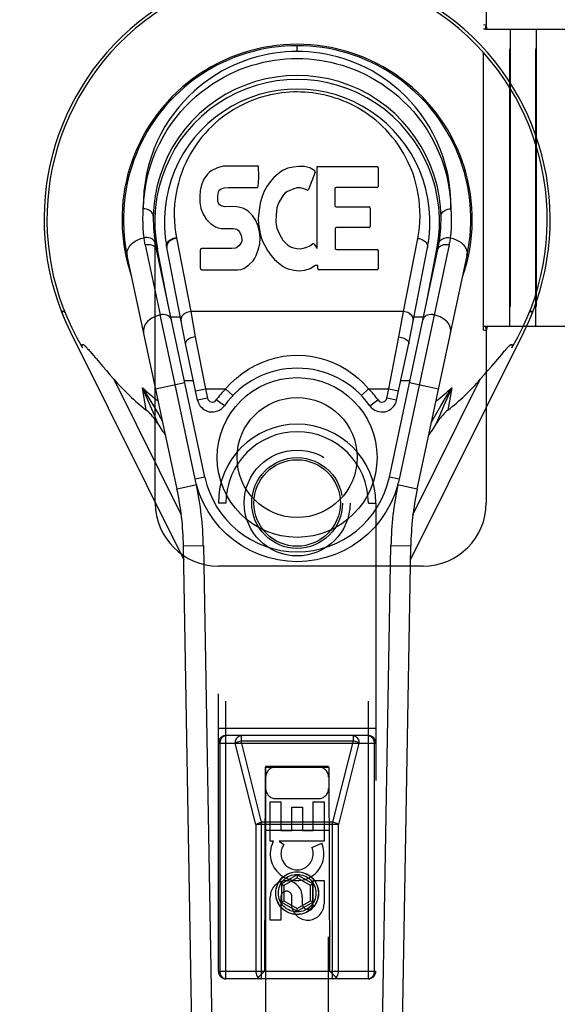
# Model space of a CAD drawing. Header units: inches. Extents: x 0 to 200, y 0 to 130.
# Tile 34 of 91: x 57.56 to 59.7, y 60.4 to 64.31. Entities that reach past the tile are written whole.
import ezdxf

# ---------------------------------------------------------------- set-up
doc = ezdxf.new("R2010")
doc.units = ezdxf.units.IN
doc.header["$LTSCALE"] = 11.011777
doc.header["$MEASUREMENT"] = 0
doc.linetypes.add('HIDDEN', pattern=[0.2, 0.1, -0.1])
doc.linetypes.add('PHANTOM', pattern=[0.8, 0.45, -0.05, 0.1, -0.05, 0.1, -0.05])
doc.layers.get('0').update_dxf_attribs({"linetype": 'CONTINUOUS'})
for name, color, linetype in [('02___PRT_ALL_AXES', 7, 'CONTINUOUS'), ('AVAILABLE_DOOR_SPACE', 7, 'CONTINUOUS'), ('DEFAULT_2', 8, 'HIDDEN'), ('DIMENSIONS', 7, 'CONTINUOUS')]:
    doc.layers.add(name, color=color, linetype=linetype)
doc.styles.get("Standard").update_dxf_attribs({"font": 'arial.ttf'})
doc.dimstyles.new('DIMSTYLE_1', dxfattribs={"dimtxt": 0.883298, "dimasz": 1.17773, "dimexe": 0.09, "dimexo": 0.07, "dimgap": 0.0375, "dimtad": 0, "dimtih": 1, "dimtoh": 1, "dimzin": 4, "dimdsep": 46, "dimtxsty": 'Standard', "dimblk": '_FILLED', "dimblk1": '_FILLED', "dimblk2": '_FILLED', "dimcen": 0.09, "dimazin": 1, "dimtfac": 1, "dimtofl": 0, "dimtmove": 0, "dimatfit": 3, "dimldrblk": '_FILLED', "dimfxl": 0, "dimtolj": 1, "dimtzin": 4, "dimarcsym": 0})

# ---------------------------------------------------------------- blocks, each defined once
blk = doc.blocks.new('_FILLED')
at = {"color": 0, "linetype": 'ByBlock'}
blk.add_solid([(0, 0), (-1, 0.2), (-1, -0.2)], dxfattribs=at)
blk = doc.blocks.new('*D13')
at = {"layer": 'DIMENSIONS', "color": 2, "linetype": 'Continuous'}
for p, q in [((57.8507, 72.5863), (55.5903, 72.5863)), ((61.4757, 72.5863), (63.8312, 72.5863))]:
    blk.add_line(p, q, dxfattribs=at)
at = {"layer": 'DIMENSIONS', "color": 2, "linetype": 'Continuous', "xscale": 1.1777301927, "yscale": 1.1777301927, "zscale": 1.1777301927}
blk.add_blockref('_FILLED', (57.8507, 72.5863), dxfattribs=at)
at = {"layer": 'DIMENSIONS', "color": 2, "linetype": 'Continuous', "xscale": 1.1777301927, "yscale": 1.1777301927, "zscale": 1.1777301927, "rotation": 180}
blk.add_blockref('_FILLED', (61.4757, 72.5863), dxfattribs=at)
at = {"layer": 'DIMENSIONS', "color": 2, "linetype": 'Continuous', "insert": (55.1486, 73.0279), "char_height": 0.8833, "width": 2.400337, "attachment_point": 3, "line_spacing_factor": 0.9}
blk.add_mtext('3.63', dxfattribs=at)

msp = doc.modelspace()

# ---------------------------------------------------------------- linework, layer by layer
at = {"color": 7, "linetype": 'Continuous'}
for p, q in [((58.6632, 64.1789), (58.6632, 64.202)), ((58.3251, 63.7073), (58.3155, 63.7008)), ((58.3467, 63.7171), (58.3251, 63.7073)), ((58.3701, 63.7244), (58.3467, 63.7171)), ((58.5097, 63.7244), (58.3701, 63.7244)), ((58.5114, 63.6815), (58.5097, 63.7244)), ((58.6056, 63.707), (58.5874, 63.6941)), ((58.626, 63.7159), (58.6056, 63.707)), ((58.6478, 63.7208), (58.626, 63.7159)), ((58.6699, 63.7229), (58.6478, 63.7208)), ((58.6925, 63.7225), (58.6699, 63.7229)), ((58.7036, 63.7208), (58.6925, 63.7225)), ((58.7141, 63.7175), (58.7036, 63.7208)), ((58.7328, 63.7054), (58.7141, 63.7175)), ((58.743, 63.3972), (58.743, 63.7224)), ((58.743, 63.7224), (58.9798, 63.7224)), ((58.9843, 63.7179), (58.9843, 63.6435)), ((58.2933, 63.6732), (58.284, 63.6506)), ((58.307, 63.6928), (58.2933, 63.6732)), ((58.3155, 63.7008), (58.307, 63.6928)), ((58.5105, 63.6578), (58.5114, 63.6815)), ((58.5564, 63.662), (58.5434, 63.6439)), ((58.5711, 63.6788), (58.5564, 63.662)), ((58.5874, 63.6941), (58.5711, 63.6788)), ((58.7342, 63.7003), (58.708, 63.6321)), ((58.2789, 63.6273), (58.2771, 63.6036)), ((58.284, 63.6506), (58.2789, 63.6273)), ((58.3509, 63.622), (58.354, 63.6286)), ((58.354, 63.6286), (58.3598, 63.6335)), ((58.3598, 63.6335), (58.3741, 63.6379)), ((58.3741, 63.6379), (58.389, 63.6391)), ((58.389, 63.6391), (58.5019, 63.6391)), ((58.5019, 63.6391), (58.5075, 63.6396)), ((58.5075, 63.6396), (58.5093, 63.645)), ((58.5093, 63.645), (58.5105, 63.6578)), ((58.5326, 63.6244), (58.5241, 63.6037)), ((58.5434, 63.6439), (58.5326, 63.6244)), ((58.6254, 63.6239), (58.6147, 63.6165)), ((58.6503, 63.6345), (58.6254, 63.6239)), ((58.6631, 63.6378), (58.6503, 63.6345)), ((58.6764, 63.6376), (58.6631, 63.6378)), ((58.6896, 63.6345), (58.6764, 63.6376)), ((58.702, 63.6296), (58.6896, 63.6345)), ((58.8131, 63.6345), (58.8131, 63.5671)), ((58.9798, 63.639), (58.8176, 63.639)), ((58.2771, 63.6036), (58.2779, 63.5797)), ((58.3482, 63.5919), (58.3488, 63.6069)), ((58.3488, 63.5843), (58.3482, 63.5919)), ((58.3488, 63.6069), (58.3509, 63.622)), ((58.3511, 63.5772), (58.3488, 63.5843)), ((58.5241, 63.6037), (58.518, 63.5823)), ((58.6064, 63.6061), (58.5923, 63.5829)), ((58.6147, 63.6165), (58.6064, 63.6061)), ((58.2779, 63.5797), (58.2818, 63.5562)), ((58.2818, 63.5562), (58.2901, 63.534)), ((58.3557, 63.5712), (58.3511, 63.5772)), ((58.3618, 63.5668), (58.3557, 63.5712)), ((58.3762, 63.5627), (58.3618, 63.5668)), ((58.4003, 63.5635), (58.3762, 63.5627)), ((58.4242, 63.5623), (58.4003, 63.5635)), ((58.4477, 63.5572), (58.4242, 63.5623)), ((58.4586, 63.5523), (58.4477, 63.5572)), ((58.4685, 63.5455), (58.4586, 63.5523)), ((58.4857, 63.5286), (58.4685, 63.5455)), ((58.5139, 63.5604), (58.5093, 63.516)), ((58.518, 63.5823), (58.5139, 63.5604)), ((58.5826, 63.5585), (58.5794, 63.5317)), ((58.5864, 63.5711), (58.5826, 63.5585)), ((58.5923, 63.5829), (58.5864, 63.5711)), ((58.8176, 63.5626), (58.9488, 63.5626)), ((58.9533, 63.5581), (58.9533, 63.485)), ((58.2901, 63.534), (58.3029, 63.5138)), ((58.3029, 63.5138), (58.3193, 63.4965)), ((58.4988, 63.5086), (58.4857, 63.5286)), ((58.5082, 63.4865), (58.4988, 63.5086)), ((58.5093, 63.516), (58.5102, 63.4938)), ((58.5794, 63.5317), (58.5787, 63.5048)), ((58.3193, 63.4965), (58.3392, 63.4833)), ((58.3392, 63.4833), (58.3503, 63.4792)), ((58.3503, 63.4792), (58.362, 63.4771)), ((58.362, 63.4771), (58.4095, 63.4767)), ((58.4095, 63.4767), (58.4171, 63.4759)), ((58.4171, 63.4759), (58.424, 63.4736)), ((58.424, 63.4736), (58.4301, 63.469)), ((58.4301, 63.469), (58.435, 63.463)), ((58.5144, 63.4633), (58.5082, 63.4865)), ((58.5102, 63.4938), (58.5133, 63.4717)), ((58.5133, 63.4717), (58.5179, 63.4498)), ((58.5787, 63.5048), (58.58, 63.4916)), ((58.58, 63.4916), (58.5831, 63.4787)), ((58.5831, 63.4787), (58.5933, 63.4539)), ((58.8143, 63.4761), (58.8143, 63.3985)), ((58.9488, 63.4805), (58.8188, 63.4805)), ((58.1842, 63.4403), (58.2414, 63.1477)), ((58.435, 63.463), (58.4415, 63.4495)), ((58.4415, 63.4495), (58.4439, 63.4343)), ((58.4439, 63.4343), (58.4432, 63.4268)), ((58.517, 63.4394), (58.5144, 63.4633)), ((58.5153, 63.4155), (58.517, 63.4394)), ((58.5179, 63.4498), (58.5249, 63.4288)), ((58.5249, 63.4288), (58.5463, 63.3895)), ((58.5933, 63.4539), (58.6066, 63.4308)), ((58.6066, 63.4308), (58.6153, 63.4207)), ((59.0851, 63.1477), (59.1417, 63.4375)), ((58.0606, 63.4127), (58.12, 63.1343)), ((58.2974, 62.4905), (58.1049, 63.394)), ((58.1531, 63.1677), (58.1088, 63.3948)), ((58.2206, 63.0209), (58.1461, 63.4021)), ((58.2796, 63.3178), (58.2796, 63.3926)), ((58.3434, 63.3977), (58.2841, 63.3971)), ((58.4042, 63.398), (58.3434, 63.3977)), ((58.4194, 63.3991), (58.4042, 63.398)), ((58.4258, 63.4026), (58.4194, 63.3991)), ((58.4313, 63.4078), (58.4258, 63.4026)), ((58.4406, 63.4199), (58.4313, 63.4078)), ((58.4432, 63.4268), (58.4406, 63.4199)), ((58.5005, 63.37), (58.5091, 63.3924)), ((58.5091, 63.3924), (58.5153, 63.4155)), ((58.5463, 63.3895), (58.5588, 63.3711)), ((58.6153, 63.4207), (58.6254, 63.4119)), ((58.6254, 63.4119), (58.6366, 63.4045)), ((58.6366, 63.4045), (58.649, 63.3996)), ((58.649, 63.3996), (58.6622, 63.3973)), ((58.6622, 63.3973), (58.6756, 63.3968)), ((58.6756, 63.3968), (58.6887, 63.3988)), ((58.6887, 63.3988), (58.7015, 63.4028)), ((58.7015, 63.4028), (58.7136, 63.4083)), ((58.7136, 63.4083), (58.7247, 63.4158)), ((58.7311, 63.4147), (58.743, 63.3972)), ((58.8188, 63.394), (58.9804, 63.394)), ((58.9849, 63.3896), (58.9849, 63.3174)), ((59.029, 62.4905), (59.2215, 63.394)), ((59.2658, 63.4127), (59.0675, 62.4823)), ((59.1058, 63.0209), (59.1804, 63.4021)), ((59.1733, 63.1677), (59.2177, 63.3948)), ((58.1867, 62.4434), (57.9894, 63.3694)), ((58.4884, 63.3492), (58.4951, 63.3592)), ((58.4951, 63.3592), (58.5005, 63.37)), ((58.5588, 63.3711), (58.5735, 63.3544)), ((58.5735, 63.3544), (58.59, 63.3394)), ((59.1397, 62.4434), (59.3371, 63.3694)), ((58.2844, 63.313), (58.4285, 63.313)), ((58.4285, 63.313), (58.4404, 63.3146)), ((58.4404, 63.3146), (58.4516, 63.3186)), ((58.4516, 63.3186), (58.4714, 63.3324)), ((58.4714, 63.3324), (58.4884, 63.3492)), ((58.59, 63.3394), (58.6077, 63.3257)), ((58.6077, 63.3257), (58.6175, 63.3206)), ((58.6175, 63.3206), (58.628, 63.3169)), ((58.628, 63.3169), (58.6498, 63.3113)), ((58.6498, 63.3113), (58.6717, 63.3088)), ((58.6717, 63.3088), (58.6939, 63.3119)), ((58.6939, 63.3119), (58.7152, 63.3186)), ((58.7152, 63.3186), (58.7341, 63.3303)), ((58.7341, 63.3303), (58.7343, 63.3304)), ((58.7448, 63.3304), (58.7343, 63.3304)), ((58.7448, 63.3174), (58.7448, 63.3304)), ((58.9804, 63.313), (58.7493, 63.313)), ((57.7341, 63.1337), (57.7339, 63.1343)), ((58.1789, 62.8578), (58.12, 63.1343)), ((58.2003, 63.1246), (58.1623, 63.1246)), ((58.2414, 63.1477), (58.2592, 63.0475)), ((59.0851, 63.1477), (58.2414, 63.1477)), ((59.0672, 63.0475), (59.0851, 63.1477)), ((59.1641, 63.1246), (59.1261, 63.1246)), ((57.7642, 63.0661), (58.2134, 62.1624)), ((58.2592, 63.0475), (58.2991, 62.8415)), ((59.0273, 62.8415), (59.0672, 63.0475)), ((59.113, 62.1624), (59.5622, 63.0661)), ((57.8322, 63.0002), (57.8353, 62.9968)), ((58.2686, 62.7958), (58.2206, 63.0209)), ((59.0578, 62.7958), (59.1058, 63.0209)), ((57.8353, 62.9968), (57.8386, 62.993)), ((57.8386, 62.993), (57.8422, 62.9889)), ((57.8422, 62.9889), (57.8478, 62.9823)), ((57.8478, 62.9823), (57.8558, 62.9729)), ((57.8558, 62.9729), (57.8624, 62.9651)), ((59.4354, 62.9314), (59.4747, 62.9777)), ((59.4747, 62.9777), (59.4806, 62.9846)), ((59.4806, 62.9846), (59.4861, 62.991)), ((59.4861, 62.991), (59.4895, 62.9949)), ((57.891, 62.9314), (57.9067, 62.9131)), ((59.4197, 62.9131), (59.4354, 62.9314)), ((57.9067, 62.9131), (57.9206, 62.897)), ((57.9206, 62.897), (57.9365, 62.8787)), ((59.3899, 62.8787), (59.4058, 62.897)), ((59.4058, 62.897), (59.4197, 62.9131)), ((57.9365, 62.8787), (58.2037, 62.3411)), ((58.065, 62.7563), (58.05, 62.8448)), ((58.1019, 62.8414), (58.2174, 62.866)), ((58.2589, 62.4823), (58.1789, 62.8578)), ((58.2157, 62.8741), (58.2519, 62.8741)), ((59.0745, 62.8741), (59.1108, 62.8741)), ((59.109, 62.866), (59.2245, 62.8414)), ((59.1226, 62.3409), (59.3899, 62.8787)), ((59.2765, 62.8448), (59.2445, 62.7719)), ((59.2765, 62.8448), (59.2614, 62.7563)), ((58.2606, 62.8333), (58.2991, 62.8415)), ((58.3071, 62.804), (58.2686, 62.7958)), ((58.2991, 62.8415), (58.3795, 62.8415)), ((58.2991, 62.8415), (58.3071, 62.804)), ((58.3795, 62.8415), (58.4079, 62.8142)), ((58.9185, 62.8142), (58.9469, 62.8415)), ((58.9469, 62.8415), (59.0273, 62.8415)), ((59.0193, 62.804), (59.0273, 62.8415)), ((59.0578, 62.7958), (59.0193, 62.804)), ((59.0273, 62.8415), (59.0658, 62.8333)), ((58.3745, 62.7739), (58.3424, 62.7967)), ((58.952, 62.7739), (58.984, 62.7967)), ((58.1132, 62.7398), (58.1295, 62.7119)), ((59.197, 62.7119), (59.2132, 62.7397)), ((59.1898, 62.6645), (59.1855, 62.6581)), ((58.2974, 62.4905), (58.2589, 62.4823)), ((59.0675, 62.4823), (59.029, 62.4905)), ((58.265, 62.4601), (58.1867, 62.4434)), ((59.1397, 62.4434), (59.0615, 62.4601)), ((58.2125, 62.2179), (58.2912, 62.2192)), ((58.2847, 58.0785), (58.2125, 62.2179)), ((58.2912, 62.2192), (58.3517, 58.7548)), ((58.9748, 58.7548), (59.0353, 62.2192)), ((59.0353, 62.2192), (59.114, 62.2179)), ((59.0417, 58.0785), (59.114, 62.2179))]:
    msp.add_line(p, q, dxfattribs=at)
for points in [[(58.6632, 64.1789), (58.6409, 64.1785), (58.6184, 64.1772), (58.5957, 64.1751), (58.5729, 64.1722), (58.5499, 64.1683), (58.5269, 64.1635), (58.5038, 64.1577), (58.4808, 64.151), (58.4578, 64.1433), (58.4348, 64.1345), (58.4119, 64.1247), (58.389, 64.1138), (58.3661, 64.1017), (58.3434, 64.0883), (58.3208, 64.0738), (58.2985, 64.0579), (58.2765, 64.0407), (58.2549, 64.0221), (58.2337, 64.0021), (58.2132, 63.9808), (58.1933, 63.958), (58.1742, 63.9337), (58.1561, 63.9081), (58.139, 63.8811), (58.1231, 63.8527), (58.1085, 63.823), (58.0954, 63.7921), (58.0838, 63.7602), (58.074, 63.7274), (58.066, 63.6938), (58.0598, 63.6596), (58.0556, 63.6249), (58.0534, 63.59), (58.0531, 63.5547)], [(59.2733, 63.5547), (59.2731, 63.59), (59.2709, 63.6249), (59.2666, 63.6596), (59.2605, 63.6938), (59.2524, 63.7274), (59.2426, 63.7602), (59.2311, 63.7921), (59.218, 63.8229), (59.2034, 63.8526), (59.1875, 63.881), (59.1704, 63.908), (59.1522, 63.9337), (59.1331, 63.9579), (59.1133, 63.9808), (59.0927, 64.0022), (59.0715, 64.0221), (59.0499, 64.0407), (59.0279, 64.0579), (59.0056, 64.0738), (58.983, 64.0884), (58.9603, 64.1017), (58.9375, 64.1138), (58.9146, 64.1247), (58.8916, 64.1345), (58.8686, 64.1433), (58.8456, 64.151), (58.8226, 64.1577), (58.7995, 64.1635), (58.7765, 64.1683), (58.7535, 64.1722), (58.7307, 64.1752), (58.708, 64.1772), (58.6855, 64.1785), (58.6632, 64.1789)], [(58.0531, 63.5547), (58.0549, 63.589), (58.0585, 63.6229), (58.064, 63.6564), (58.0713, 63.6893), (58.0804, 63.7215), (58.091, 63.7529), (58.1032, 63.7833), (58.1168, 63.8126), (58.1318, 63.8407), (58.1479, 63.8677), (58.1651, 63.8933), (58.1832, 63.9176), (58.2022, 63.9406), (58.2219, 63.9622), (58.2422, 63.9825), (58.263, 64.0015), (58.2842, 64.0191), (58.3058, 64.0354), (58.3277, 64.0505), (58.3498, 64.0644), (58.372, 64.0771), (58.3944, 64.0886), (58.4168, 64.0991), (58.4392, 64.1085), (58.4617, 64.1168), (58.4842, 64.1242), (58.5067, 64.1306), (58.5291, 64.1361), (58.5515, 64.1407), (58.5739, 64.1445), (58.5963, 64.1474), (58.6186, 64.1494), (58.6409, 64.1506), (58.6632, 64.1511), (58.6855, 64.1506), (58.7078, 64.1494), (58.7302, 64.1474), (58.7525, 64.1445), (58.7749, 64.1407), (58.7974, 64.1361), (58.8198, 64.1306), (58.8423, 64.1242), (58.8648, 64.1168), (58.8873, 64.1084), (58.9097, 64.099), (58.9321, 64.0886), (58.9545, 64.0771), (58.9767, 64.0644), (58.9988, 64.0505), (59.0207, 64.0354), (59.0423, 64.0191), (59.0635, 64.0014), (59.0843, 63.9825), (59.1046, 63.9622), (59.1243, 63.9406), (59.1432, 63.9176), (59.1614, 63.8933), (59.1786, 63.8676), (59.1947, 63.8407), (59.2096, 63.8126), (59.2232, 63.7833), (59.2354, 63.7529), (59.2461, 63.7215), (59.2551, 63.6893), (59.2624, 63.6564), (59.2679, 63.6229), (59.2715, 63.589), (59.2733, 63.5547)], [(59.1417, 63.4375), (59.1455, 63.4593), (59.1482, 63.4812), (59.15, 63.5032), (59.1507, 63.5252), (59.1505, 63.5471), (59.1493, 63.569), (59.1471, 63.5909), (59.1439, 63.6127), (59.1398, 63.634), (59.1347, 63.6552), (59.1286, 63.6764), (59.1216, 63.6972), (59.114, 63.7168), (59.1056, 63.7359), (59.0962, 63.7551), (59.0861, 63.7737), (59.0758, 63.7908), (59.0649, 63.8073), (59.0529, 63.824), (59.0405, 63.8398), (59.0284, 63.8541), (59.0159, 63.8677), (59.0022, 63.8814), (58.9882, 63.8944), (58.9748, 63.906), (58.9613, 63.9169), (58.9468, 63.9276), (58.9321, 63.9377), (58.9181, 63.9467), (58.904, 63.955), (58.8889, 63.9632), (58.8738, 63.9708), (58.8592, 63.9775), (58.8447, 63.9835), (58.8295, 63.9893), (58.8144, 63.9945), (58.7996, 63.9991), (58.7848, 64.0032), (58.7695, 64.0068), (58.7541, 64.01), (58.7391, 64.0126), (58.7241, 64.0148), (58.709, 64.0164), (58.6937, 64.0176), (58.6785, 64.0183), (58.6634, 64.0186), (58.6483, 64.0184), (58.6333, 64.0177), (58.6182, 64.0165), (58.6031, 64.0149), (58.5882, 64.0128), (58.5732, 64.0102), (58.5579, 64.007), (58.5426, 64.0034), (58.5278, 63.9994), (58.5131, 63.9949), (58.498, 63.9897), (58.4829, 63.984), (58.4684, 63.978), (58.4539, 63.9714), (58.4389, 63.9639), (58.424, 63.9558), (58.41, 63.9477), (58.3961, 63.9389), (58.3814, 63.9288), (58.3668, 63.9181), (58.3532, 63.9073), (58.3398, 63.8958), (58.3257, 63.8828), (58.312, 63.8691), (58.2993, 63.8556), (58.2871, 63.8413), (58.2747, 63.8255), (58.2626, 63.8089), (58.2517, 63.7924), (58.2413, 63.7753), (58.2311, 63.7567), (58.2215, 63.7374), (58.2131, 63.7183), (58.2054, 63.6988), (58.1984, 63.6782), (58.1923, 63.6573), (58.1872, 63.6365), (58.183, 63.6154)], [(58.183, 63.6154), (58.1797, 63.5938), (58.1774, 63.5718), (58.176, 63.5499), (58.1757, 63.5279), (58.1763, 63.5059), (58.1779, 63.4839), (58.1805, 63.4621), (58.1842, 63.4403)], [(58.0561, 63.4399), (58.0541, 63.459), (58.0527, 63.4781), (58.0519, 63.4973), (58.0517, 63.5164), (58.0521, 63.5356), (58.0531, 63.5548)], [(58.0925, 63.526), (58.0921, 63.5304), (58.0907, 63.5347), (58.0885, 63.5387), (58.0855, 63.5424), (58.0816, 63.5458), (58.077, 63.5488), (58.0717, 63.5512), (58.0659, 63.5531), (58.0596, 63.5543), (58.0531, 63.5547)], [(59.2339, 63.526), (59.2343, 63.5304), (59.2357, 63.5347), (59.2379, 63.5387), (59.2409, 63.5424), (59.2448, 63.5458), (59.2494, 63.5488), (59.2547, 63.5512), (59.2606, 63.5531), (59.2669, 63.5543), (59.2733, 63.5547)], [(59.2733, 63.5548), (59.2743, 63.5356), (59.2747, 63.5164), (59.2745, 63.4973), (59.2737, 63.4781), (59.2723, 63.459), (59.2703, 63.4399)], [(57.9894, 63.3694), (57.9885, 63.3782), (57.9896, 63.387), (57.9925, 63.3956), (57.9971, 63.4039), (58.0035, 63.4119), (58.0115, 63.4194), (58.021, 63.4262), (58.0317, 63.432), (58.0436, 63.4366), (58.0561, 63.4399)], [(58.0613, 63.4406), (58.0604, 63.4405), (58.0595, 63.4404), (58.0587, 63.4403), (58.0578, 63.4402), (58.057, 63.44), (58.0561, 63.4399)], [(58.0606, 63.4127), (58.0597, 63.4172), (58.0589, 63.4217), (58.0581, 63.4263), (58.0574, 63.4308), (58.0567, 63.4353), (58.0561, 63.4399)], [(58.1001, 63.4193), (58.0987, 63.424), (58.096, 63.4285), (58.0923, 63.4323), (58.0876, 63.4355), (58.0819, 63.4381), (58.0755, 63.4399), (58.0685, 63.4407), (58.0613, 63.4406)], [(58.1455, 63.4051), (58.1451, 63.4091), (58.1456, 63.413), (58.1467, 63.4168), (58.1486, 63.4205), (58.1511, 63.4241), (58.1543, 63.4275), (58.1581, 63.4307), (58.1625, 63.4336), (58.1674, 63.436), (58.1727, 63.438), (58.1784, 63.4394), (58.1842, 63.4403)], [(58.1847, 63.4375), (58.1792, 63.4367), (58.1738, 63.4353), (58.1686, 63.4334), (58.1637, 63.431), (58.1592, 63.4282), (58.1553, 63.4251), (58.152, 63.4216), (58.1493, 63.4179), (58.1473, 63.414), (58.1461, 63.41), (58.1457, 63.406), (58.1461, 63.4021)], [(59.1417, 63.4375), (59.1473, 63.4367), (59.1527, 63.4353), (59.1579, 63.4334), (59.1628, 63.431), (59.1672, 63.4282), (59.1711, 63.4251), (59.1745, 63.4216), (59.1771, 63.4179), (59.1791, 63.414), (59.1803, 63.41), (59.1807, 63.406), (59.1804, 63.4021)], [(59.2263, 63.4193), (59.2275, 63.4235), (59.2297, 63.4274), (59.2326, 63.4309), (59.2363, 63.4339), (59.2407, 63.4365), (59.2458, 63.4385), (59.2514, 63.4399), (59.2575, 63.4407), (59.2639, 63.4407), (59.2703, 63.4399)], [(59.2703, 63.4399), (59.2697, 63.4353), (59.2691, 63.4308), (59.2684, 63.4263), (59.2676, 63.4217), (59.2667, 63.4172), (59.2658, 63.4127)], [(59.2703, 63.4399), (59.2824, 63.4367), (59.2938, 63.4324), (59.3041, 63.427), (59.3133, 63.4207), (59.3215, 63.4134), (59.3283, 63.4054), (59.3334, 63.3967), (59.3366, 63.3876), (59.3379, 63.3785), (59.3371, 63.3694)], [(58.0606, 63.4127), (58.0616, 63.4129), (58.0626, 63.4131), (58.0635, 63.4133), (58.0645, 63.4134), (58.0654, 63.4135), (58.0664, 63.4136)], [(58.0664, 63.4136), (58.0732, 63.4139), (58.0798, 63.4134), (58.0859, 63.412), (58.0915, 63.4098), (58.0963, 63.4068), (58.1003, 63.4031)], [(58.1003, 63.4031), (58.1032, 63.3988), (58.1049, 63.394)], [(59.2215, 63.394), (59.2228, 63.3978), (59.2247, 63.4012), (59.2273, 63.4043)], [(59.2273, 63.4043), (59.2305, 63.4071), (59.2343, 63.4094), (59.2386, 63.4113), (59.2435, 63.4128), (59.2487, 63.4136), (59.2543, 63.4139), (59.2601, 63.4136)], [(59.2601, 63.4136), (59.2615, 63.4135), (59.2629, 63.4132), (59.2644, 63.413), (59.2658, 63.4127)], [(57.7339, 63.1343), (57.7334, 63.136), (57.7328, 63.1381), (57.7323, 63.1401), (57.7319, 63.142), (57.7316, 63.1437), (57.7315, 63.1452), (57.7315, 63.1465), (57.7317, 63.1476), (57.7321, 63.1485), (57.7328, 63.149), (57.7336, 63.1492), (57.7347, 63.149), (57.7359, 63.1484), (57.7371, 63.1475), (57.7385, 63.1464), (57.7399, 63.1451), (57.7413, 63.1436), (57.7428, 63.1419)], [(57.7401, 63.1183), (57.7389, 63.1212), (57.7378, 63.1239), (57.7367, 63.1266), (57.7358, 63.1291), (57.7349, 63.1315), (57.7341, 63.1337)], [(58.12, 63.1343), (58.108, 63.1311), (58.0969, 63.1267), (58.0867, 63.1213), (58.0776, 63.115), (58.0696, 63.1077), (58.063, 63.0997), (58.058, 63.0911), (58.0548, 63.0821), (58.0536, 63.0731), (58.0544, 63.0641)], [(58.1257, 63.1352), (58.1247, 63.1351), (58.1238, 63.135), (58.1228, 63.1349), (58.1219, 63.1347), (58.1209, 63.1345), (58.12, 63.1343)], [(58.1642, 63.1156), (58.1626, 63.1202), (58.1599, 63.1244), (58.1561, 63.128), (58.1515, 63.131), (58.1459, 63.1334), (58.1396, 63.1349), (58.1328, 63.1355), (58.1257, 63.1352)], [(58.2414, 63.1477), (58.2358, 63.1469), (58.2305, 63.1455), (58.2255, 63.1437), (58.2208, 63.1415), (58.2164, 63.1388), (58.2125, 63.1357), (58.2091, 63.1323), (58.2063, 63.1286), (58.2042, 63.1246), (58.2029, 63.1205), (58.2024, 63.1164), (58.2027, 63.1123)], [(59.1237, 63.1123), (59.1241, 63.1162), (59.1236, 63.1202), (59.1225, 63.124), (59.1207, 63.1277), (59.1181, 63.1314), (59.1149, 63.1348), (59.1111, 63.138), (59.1067, 63.1409), (59.1018, 63.1434), (59.0965, 63.1454), (59.0909, 63.1468), (59.0851, 63.1477)], [(59.1668, 63.1247), (59.1639, 63.1204), (59.1622, 63.1156)], [(59.2007, 63.1352), (59.1939, 63.1355), (59.1873, 63.135), (59.1812, 63.1336), (59.1756, 63.1314), (59.1708, 63.1284), (59.1668, 63.1247)], [(59.2065, 63.1343), (59.2055, 63.1345), (59.2046, 63.1347), (59.2036, 63.1349), (59.2026, 63.135), (59.2017, 63.1351), (59.2007, 63.1352)], [(59.272, 63.0641), (59.2728, 63.0728), (59.2718, 63.0815), (59.269, 63.09), (59.2644, 63.0983), (59.2582, 63.1062), (59.2504, 63.1137), (59.2411, 63.1204), (59.2305, 63.1263), (59.2189, 63.1309), (59.2065, 63.1343)], [(59.5837, 63.1419), (59.5852, 63.1437), (59.5867, 63.1452), (59.5881, 63.1466), (59.5895, 63.1477), (59.5908, 63.1485), (59.592, 63.149), (59.593, 63.1492), (59.5939, 63.1489), (59.5945, 63.1482), (59.5948, 63.1471), (59.595, 63.1457), (59.5949, 63.144), (59.5946, 63.1422), (59.5942, 63.1401), (59.5936, 63.1379), (59.5929, 63.1355)], [(59.5929, 63.1355), (59.5921, 63.133), (59.5912, 63.1304), (59.5901, 63.1276), (59.589, 63.1247), (59.5877, 63.1216), (59.5863, 63.1183)], [(58.2592, 63.0475), (58.2539, 63.0464), (58.2486, 63.0451), (58.2435, 63.0434), (58.2388, 63.0414), (58.2345, 63.0392), (58.2306, 63.0368), (58.2273, 63.0343), (58.2245, 63.0316), (58.2225, 63.0289), (58.2211, 63.0262), (58.2205, 63.0235), (58.2206, 63.0209)], [(59.0672, 63.0475), (59.0726, 63.0464), (59.0778, 63.0451), (59.0829, 63.0434), (59.0876, 63.0414), (59.092, 63.0392), (59.0959, 63.0368), (59.0992, 63.0343), (59.1019, 63.0316), (59.104, 63.0289), (59.1053, 63.0262), (59.1059, 63.0235), (59.1058, 63.0209)], [(57.8117, 63.0032), (57.8114, 63.0049), (57.8111, 63.0064), (57.8108, 63.0079), (57.8106, 63.0093), (57.8105, 63.0107), (57.8104, 63.0119), (57.8103, 63.0132), (57.8104, 63.0143), (57.8105, 63.0153), (57.8109, 63.0162), (57.8114, 63.0169), (57.812, 63.0173), (57.8128, 63.0174), (57.8137, 63.0172), (57.8147, 63.0168), (57.8157, 63.0162), (57.8167, 63.0156), (57.8177, 63.0148), (57.8187, 63.014), (57.8198, 63.0131), (57.8209, 63.0121), (57.822, 63.011), (57.8231, 63.0099), (57.8243, 63.0087), (57.8255, 63.0075), (57.8268, 63.0061), (57.8281, 63.0048), (57.8294, 63.0033), (57.8308, 63.0018), (57.8322, 63.0002)], [(59.4895, 62.9949), (59.4927, 62.9985), (59.4942, 63.0002), (59.4957, 63.0018), (59.497, 63.0033), (59.4984, 63.0048), (59.4997, 63.0061), (59.5009, 63.0075), (59.5021, 63.0087), (59.5033, 63.0099), (59.5044, 63.011), (59.5056, 63.0121), (59.5067, 63.0131), (59.5077, 63.014), (59.5088, 63.0148), (59.5098, 63.0156), (59.5108, 63.0162), (59.5117, 63.0168), (59.5127, 63.0172), (59.5136, 63.0174), (59.5144, 63.0173), (59.5151, 63.0169), (59.5156, 63.0162), (59.5159, 63.0153), (59.5161, 63.0143), (59.5161, 63.0132), (59.5161, 63.0119), (59.516, 63.0107), (59.5158, 63.0093), (59.5156, 63.0079), (59.5154, 63.0064), (59.5151, 63.0049), (59.5147, 63.0032)], [(57.8624, 62.9651), (57.8672, 62.9595), (57.891, 62.9314)], [(58.3795, 62.8415), (58.4003, 62.8635), (58.4223, 62.8837), (58.4457, 62.9022), (58.4704, 62.9187), (58.4962, 62.9333), (58.5229, 62.9458), (58.5504, 62.9561), (58.5785, 62.9641), (58.6074, 62.9699), (58.6367, 62.9733), (58.6658, 62.9742), (58.6949, 62.9728), (58.724, 62.969), (58.7527, 62.9629), (58.7804, 62.9546), (58.8074, 62.9442), (58.8336, 62.9316), (58.8587, 62.9171), (58.8826, 62.9008), (58.9053, 62.8827), (58.9267, 62.863), (58.9469, 62.8415)], [(58.05, 62.8448), (58.093, 62.7736), (58.1132, 62.7398)], [(58.1112, 62.703), (58.097, 62.737), (58.082, 62.7719), (58.05, 62.8448)], [(59.2132, 62.7397), (59.2334, 62.7736), (59.2546, 62.8086), (59.2765, 62.8448)], [(59.2445, 62.7719), (59.2294, 62.737), (59.2153, 62.703)], [(58.1112, 62.703), (58.1072, 62.7091), (58.1032, 62.715), (58.099, 62.7208), (58.0946, 62.7263), (58.0901, 62.7318), (58.0855, 62.7371), (58.0807, 62.7422), (58.0756, 62.7471), (58.0704, 62.7518), (58.065, 62.7563)], [(59.2614, 62.7563), (59.256, 62.7518), (59.2507, 62.747), (59.2457, 62.7421), (59.2408, 62.7369), (59.2361, 62.7316), (59.2316, 62.7261), (59.2273, 62.7205), (59.2231, 62.7148), (59.2191, 62.709), (59.2153, 62.703)], [(58.1409, 62.6581), (58.1366, 62.6645), (58.1323, 62.6709), (58.128, 62.6773), (58.1237, 62.6837), (58.1195, 62.6901), (58.1153, 62.6966), (58.1112, 62.703)], [(59.2153, 62.703), (59.2111, 62.6965), (59.2069, 62.6901), (59.2027, 62.6836), (59.1984, 62.6772), (59.1941, 62.6708), (59.1898, 62.6645)], [(58.265, 62.4601), (58.2632, 62.4656), (58.2616, 62.4711), (58.2602, 62.4767), (58.2589, 62.4823)], [(58.6632, 62.1551), (58.6244, 62.1569), (58.5862, 62.1623), (58.5487, 62.1713), (58.5122, 62.1837), (58.4771, 62.1994), (58.4436, 62.2183), (58.412, 62.2402), (58.3826, 62.2649), (58.3556, 62.2923), (58.3313, 62.3221), (58.3098, 62.354), (58.2914, 62.3879), (58.2761, 62.4233), (58.2638, 62.4605)], [(59.0626, 62.4605), (59.0504, 62.4233), (59.0351, 62.3879), (59.0166, 62.354), (58.9952, 62.3221), (58.9708, 62.2923), (58.9438, 62.2649), (58.9144, 62.2402), (58.8828, 62.2183), (58.8493, 62.1994), (58.8142, 62.1837), (58.7777, 62.1713), (58.7402, 62.1623), (58.7021, 62.1569), (58.6632, 62.1551)], [(59.0675, 62.4823), (59.0662, 62.4767), (59.0648, 62.4711), (59.0632, 62.4656), (59.0615, 62.4601)]]:
    msp.add_lwpolyline(points, dxfattribs=at)
for radius in [0.3169, 0.2382]:
    msp.add_circle((58.6632, 62.5685), radius, dxfattribs=at)
for centre, radius, start, end in [((58.6632, 63.513), 1.0039, 333.5698, 206.4302), ((58.6632, 63.513), 0.9924, 329.0941, 210.9059), ((58.6632, 63.513), 0.6947, 340.8981, 199.1019), ((58.6632, 63.513), 0.689, 347.9703, 192.0297), ((58.6632, 63.513), 0.5709, 347.9703, 192.0297), ((58.6632, 63.5032), 0.5269, 348.9402, 191.0594), ((58.73, 63.7019), 0.00448, 339.0016, 51.8729), ((58.9798, 63.7179), 0.00448, 0, 90), ((58.7038, 63.6337), 0.00448, 246.1578, 339.0016), ((58.8176, 63.6345), 0.00448, 90, 180), ((58.9798, 63.6435), 0.00448, 270, 360), ((58.8176, 63.5671), 0.00448, 180, 270), ((58.9488, 63.5581), 0.00448, 0, 90), ((58.8188, 63.4761), 0.00448, 90, 180), ((58.9488, 63.485), 0.00448, 270, 360), ((58.2841, 63.3926), 0.00448, 90, 180.0119), ((58.7274, 63.4122), 0.00448, 34.0893, 127.3444), ((58.8188, 63.3985), 0.00448, 180, 270), ((58.9804, 63.3896), 0.00448, 0, 90), ((58.2844, 63.3178), 0.00483, 180, 270), ((58.7493, 63.3174), 0.00448, 180, 270), ((58.9804, 63.3174), 0.00448, 270, 360), ((58.6632, 62.5685), 0.3543, 35.4237, 144.5763), ((58.6632, 63.513), 0.9646, 221.1123, 231.6699), ((58.6632, 63.513), 0.9069, 227.4534, 232.5597), ((58.6632, 63.513), 0.9069, 307.4403, 312.5466), ((58.6632, 63.513), 0.9646, 308.3301, 318.8877), ((58.3264, 62.8081), 0.0197, 192.0297, 324.5763), ((58.6632, 62.5685), 0.3937, 136.101, 144.5763), ((58.6632, 62.5685), 0.3937, 35.4237, 43.899), ((59.0001, 62.8081), 0.0197, 215.4237, 347.9703), ((58.3264, 62.8081), 0.0591, 192.0297, 324.5763), ((59.0001, 62.8081), 0.0591, 215.4237, 347.9703), ((58.6632, 62.5685), 0.374, 192.0297, 347.9703), ((57.0315, 62.1972), 1.2598, 1, 12.0588), ((60.2949, 62.1972), 1.2598, 167.9412, 179), ((57.0315, 62.1972), 1.1811, 1, 12.0297), ((60.2949, 62.1972), 1.1811, 167.9703, 179)]:
    msp.add_arc(centre, radius, start, end, dxfattribs=at)
msp.add_ellipse((58.6632, 63.5031), major_axis=(0, 0.565), ratio=0.999848, start_param=-1.76365, end_param=1.76365, dxfattribs=at)
at = {"layer": '02___PRT_ALL_AXES', "color": 8, "linetype": 'HIDDEN'}
for p, q in [((58.5566, 61.0465), (58.5566, 61.2026)), ((58.5566, 61.2026), (58.5991, 61.2026)), ((58.5991, 61.2026), (58.5991, 61.0891)), ((58.7274, 61.0891), (58.7274, 61.2026)), ((58.7274, 61.2026), (58.7699, 61.2026)), ((58.7699, 61.2026), (58.7699, 61.0465)), ((58.6425, 61.0891), (58.6425, 61.1813)), ((58.6425, 61.1813), (58.685, 61.1813)), ((58.685, 61.1813), (58.685, 61.0891)), ((58.5991, 61.0891), (58.6425, 61.0891)), ((58.685, 61.0891), (58.7274, 61.0891)), ((58.5689, 61.0465), (58.5566, 61.0465)), ((58.5671, 61.043), (58.5689, 61.0465)), ((58.5923, 61.0465), (58.6108, 61.0335)), ((58.7699, 61.0465), (58.5923, 61.0465)), ((58.7218, 61.0221), (58.7609, 61.039)), ((58.7274, 60.7978), (58.7274, 60.8902)), ((58.7274, 60.8902), (58.7699, 60.8902)), ((58.7699, 60.8902), (58.7699, 60.7978)), ((58.5566, 60.7339), (58.5566, 60.8263)), ((58.5991, 60.8263), (58.5991, 60.7339)), ((58.6426, 60.784), (58.6426, 60.8303)), ((58.6836, 60.8263), (58.6836, 60.7978)), ((58.5991, 60.7339), (58.5566, 60.7339))]:
    msp.add_line(p, q, dxfattribs=at)
for centre, radius in [((58.6632, 62.388), 0.1715), ((58.6632, 60.8405), 0.085)]:
    msp.add_circle(centre, radius, dxfattribs=at)
for centre, radius, start, end in [((58.6631, 60.9967), 0.1065, 154.2636, 23.4027), ((58.6631, 60.9967), 0.0639, 144.8895, 23.4026), ((58.6201, 60.8263), 0.0635, 0, 180), ((58.621, 60.8263), 0.0219, 10.307, 180), ((58.7055, 60.7977), 0.0644, 192.2995, 0.0775), ((58.7055, 60.7978), 0.0219, 179.9011, 360)]:
    msp.add_arc(centre, radius, start, end, dxfattribs=at)
at = {"layer": 'AVAILABLE_DOOR_SPACE', "color": 4, "linetype": 'PHANTOM'}
msp.add_arc((58.6632, 63.513), 5.55, 180, 261.5819, dxfattribs=at)
at = {"layer": 'DEFAULT_2', "color": 8, "linetype": 'HIDDEN'}
for p, q in [((58.1007, 62.388), (58.1007, 64.638)), ((59.4132, 64.638), (59.4132, 64.2848)), ((59.4132, 64.2848), (59.4028, 64.283)), ((59.4028, 63.073), (59.4028, 64.283)), ((59.4102, 64.268), (59.4028, 64.268)), ((59.4102, 64.268), (59.4132, 64.2848)), ((59.4102, 64.268), (59.7312, 64.268)), ((59.4176, 64.268), (59.4132, 64.2848)), ((59.5067, 63.088), (59.5067, 64.268)), ((59.508, 64.268), (59.508, 63.088)), ((59.6106, 63.088), (59.6106, 64.268)), ((59.6119, 64.268), (59.6119, 63.088)), ((59.4102, 63.088), (59.4028, 63.088)), ((59.4102, 63.088), (59.4132, 63.0711)), ((59.7312, 63.088), (59.4102, 63.088)), ((59.4176, 63.088), (59.4132, 63.0711)), ((59.4132, 63.0711), (59.4028, 63.073)), ((59.4132, 63.0711), (59.4132, 62.388)), ((58.3507, 60.5305), (58.3507, 62.388)), ((58.3807, 62.388), (58.3507, 62.388)), ((58.3807, 60.5005), (58.3807, 62.388)), ((58.9457, 60.5005), (58.9457, 62.388)), ((58.9457, 62.388), (58.9757, 62.388)), ((58.9757, 62.388), (58.9757, 60.5305)), ((59.1632, 62.138), (58.3507, 62.138)), ((58.3507, 61.4955), (58.9757, 61.4955)), ((58.9457, 61.4655), (58.3807, 61.4655)), ((58.4409, 61.4655), (58.4409, 61.4442)), ((58.4409, 61.4442), (58.8855, 61.4442)), ((58.5223, 61.1218), (58.4409, 61.4442)), ((58.8855, 61.4442), (58.8041, 61.1218)), ((58.8855, 61.4655), (58.8855, 61.4442)), ((58.3507, 61.4355), (58.9757, 61.4355)), ((58.3576, 60.5305), (58.3576, 61.4355)), ((58.4992, 61.113), (58.4178, 61.4355)), ((58.9086, 61.4355), (58.8272, 61.113)), ((58.9688, 61.4355), (58.9688, 60.5305)), ((58.5367, 61.3405), (58.5332, 60.5305)), ((58.5367, 61.3405), (58.7897, 61.3405)), ((58.5382, 61.3423), (58.5382, 35.3405)), ((58.7882, 61.3423), (58.5382, 61.3423)), ((58.7882, 61.3392), (58.5382, 61.3392)), ((58.7882, 35.3405), (58.7882, 61.3423)), ((58.7932, 60.5305), (58.7897, 61.3405)), ((58.5782, 61.2155), (58.7482, 61.2155)), ((58.4992, 61.113), (58.4992, 60.5305)), ((58.8272, 61.113), (58.4992, 61.113)), ((58.5223, 60.5005), (58.5223, 61.1218)), ((58.8041, 61.1218), (58.5223, 61.1218)), ((58.5356, 61.0905), (58.7908, 61.0905)), ((58.8041, 60.5005), (58.8041, 61.1218)), ((58.8272, 60.5305), (58.8272, 61.113)), ((58.6632, 60.913), (58.6007, 60.8769)), ((58.6632, 60.9014), (58.6107, 60.8711)), ((58.7257, 60.8769), (58.6632, 60.913)), ((58.6632, 60.913), (58.6632, 60.9014)), ((58.7157, 60.8711), (58.6632, 60.9014)), ((58.6007, 60.8769), (58.6107, 60.8711)), ((58.6007, 60.8769), (58.6007, 60.8047)), ((58.6107, 60.8711), (58.6107, 60.8105)), ((58.7257, 60.8769), (58.7157, 60.8711)), ((58.7157, 60.8105), (58.7157, 60.8711)), ((58.7257, 60.8047), (58.7257, 60.8769)), ((58.6007, 60.8047), (58.6107, 60.8105)), ((58.6007, 60.8047), (58.6632, 60.7686)), ((58.6107, 60.8105), (58.6632, 60.7802)), ((58.6632, 60.7802), (58.7157, 60.8105)), ((58.6632, 60.7686), (58.7257, 60.8047)), ((58.6632, 60.7686), (58.6632, 60.7802)), ((58.7257, 60.8047), (58.7157, 60.8105)), ((58.3507, 60.5305), (58.9757, 60.5305)), ((58.9457, 60.5005), (58.3807, 60.5005)), ((58.5332, 60.5305), (58.5032, 60.5005)), ((58.7932, 60.5305), (58.8232, 60.5005))]:
    msp.add_line(p, q, dxfattribs=at)
for points in [[(58.3576, 61.4355), (58.3579, 61.4402), (58.3588, 61.4447), (58.3601, 61.4491), (58.362, 61.4531), (58.3644, 61.4567), (58.3671, 61.4597), (58.3702, 61.4622), (58.3736, 61.464), (58.3771, 61.4651), (58.3807, 61.4655)], [(58.4178, 61.4355), (58.4181, 61.4402), (58.4189, 61.4447), (58.4203, 61.4491), (58.4222, 61.4531), (58.4246, 61.4567), (58.4273, 61.4597), (58.4304, 61.4622), (58.4338, 61.464), (58.4373, 61.4651), (58.4409, 61.4655)], [(58.4178, 61.4355), (58.4208, 61.4371), (58.4242, 61.4388), (58.428, 61.4403), (58.4321, 61.4418), (58.4365, 61.4431), (58.4409, 61.4442)], [(58.8855, 61.4655), (58.8892, 61.4651), (58.8927, 61.464), (58.896, 61.4622), (58.8991, 61.4597), (58.9019, 61.4567), (58.9042, 61.4531), (58.9061, 61.4491), (58.9075, 61.4447), (58.9084, 61.4402), (58.9086, 61.4355)], [(58.9086, 61.4355), (58.9057, 61.4371), (58.9023, 61.4388), (58.8984, 61.4403), (58.8943, 61.4418), (58.89, 61.4431), (58.8855, 61.4442)], [(58.9457, 61.4655), (58.9493, 61.4651), (58.9529, 61.464), (58.9562, 61.4622), (58.9593, 61.4597), (58.9621, 61.4567), (58.9644, 61.4531), (58.9663, 61.4491), (58.9677, 61.4447), (58.9685, 61.4402), (58.9688, 61.4355)], [(58.4992, 61.113), (58.5022, 61.1147), (58.5056, 61.1163), (58.5094, 61.1179), (58.5136, 61.1193), (58.5179, 61.1206), (58.5223, 61.1218)], [(58.8272, 61.113), (58.8242, 61.1147), (58.8208, 61.1163), (58.817, 61.1179), (58.8129, 61.1193), (58.8085, 61.1206), (58.8041, 61.1218)], [(58.3807, 60.5005), (58.3771, 60.5008), (58.3736, 60.5019), (58.3702, 60.5037), (58.3671, 60.5062), (58.3644, 60.5093), (58.362, 60.5128), (58.3601, 60.5169), (58.3587, 60.5212), (58.3579, 60.5258), (58.3576, 60.5305)], [(58.4992, 60.5305), (58.4995, 60.5258), (58.5004, 60.5212), (58.5017, 60.5169), (58.5036, 60.5128), (58.506, 60.5093), (58.5087, 60.5062), (58.5118, 60.5037), (58.5152, 60.5019), (58.5187, 60.5008), (58.5223, 60.5005)], [(58.8041, 60.5005), (58.8077, 60.5008), (58.8113, 60.5019), (58.8146, 60.5038), (58.8177, 60.5062), (58.8205, 60.5093), (58.8228, 60.5129), (58.8247, 60.5169), (58.8261, 60.5212), (58.8269, 60.5258), (58.8272, 60.5305)], [(58.9688, 60.5305), (58.9685, 60.5258), (58.9677, 60.5212), (58.9663, 60.5169), (58.9644, 60.5128), (58.962, 60.5093), (58.9593, 60.5062), (58.9562, 60.5037), (58.9529, 60.5019), (58.9493, 60.5008), (58.9457, 60.5005)]]:
    msp.add_lwpolyline(points, dxfattribs=at)
for centre, radius in [((58.6632, 62.388), 0.21), ((58.6632, 62.388), 0.18), ((58.6632, 60.8405), 0.0845), ((58.6632, 60.8405), 0.0745)]:
    msp.add_circle(centre, radius, dxfattribs=at)
for centre, radius, start, end in [((58.6632, 62.388), 0.3125, 0, 180), ((58.6632, 62.388), 0.2825, 0, 180), ((58.3507, 62.388), 0.25, 180, 270), ((59.1632, 62.388), 0.25, 270, 360), ((58.3807, 61.4355), 0.03, 90, 180), ((58.9457, 61.4355), 0.03, 0, 90), ((58.5782, 61.3005), 0.04, 90, 180), ((58.7482, 61.3005), 0.04, 0, 90), ((58.5782, 61.2555), 0.04, 180, 270), ((58.7482, 61.2555), 0.04, 270, 360), ((58.3807, 60.5305), 0.03, 180, 270), ((58.9457, 60.5305), 0.03, 270, 360)]:
    msp.add_arc(centre, radius, start, end, dxfattribs=at)

# ---------------------------------------------------------------- dimensions: what is measured, and where the dimension line sits
at = {"layer": 'DIMENSIONS', "color": 2, "linetype": 'Continuous'}
dim = msp.add_linear_dim(base=(61.4757176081, 72.5862751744), p1=(57.8507176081, 91.6379779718), p2=(61.4757176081, 34.3669779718), dimstyle='DIMSTYLE_1', dxfattribs=at)
dim.commit()
dim.dimension.update_dxf_attribs({"geometry": '*D13', "text_midpoint": (53.9472941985, 72.5813488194), "dimtype": 160})

doc.saveas('drawing.dxf')
